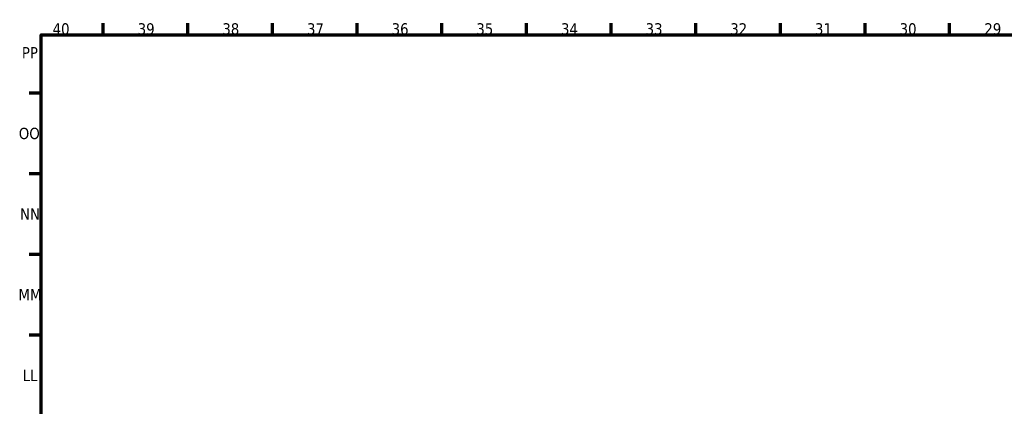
# Paper-space layout 'Sheet_1' of a CAD drawing. Header units: millimetres. Extents: x 0 to 118, y 0 to 118.
# Tile 70 of 206: x 0 to 34, y 104 to 118. Entities that reach past the tile are written whole.
import ezdxf

# ---------------------------------------------------------------- set-up
doc = ezdxf.new("R2010")
doc.units = ezdxf.units.MM
doc.layers.add('Border (ANSI)', color=7, linetype='Continuous', lineweight=70)
doc.styles.add('Note Text (ANSI)', font='tahoma.ttf')

# ---------------------------------------------------------------- blocks, each defined once
blk = doc.blocks.new('Borders Default Border')
at = {"layer": 'Border (ANSI)'}
for p, q in [((2.953, 117.323), (2.953, 117.732)), ((5.906, 117.323), (5.906, 117.732)), ((8.858, 117.323), (8.858, 117.732)), ((11.811, 117.323), (11.811, 117.732)), ((14.764, 117.323), (14.764, 117.732)), ((17.717, 117.323), (17.717, 117.732)), ((20.669, 117.323), (20.669, 117.732)), ((23.622, 117.323), (23.622, 117.732)), ((26.575, 117.323), (26.575, 117.732)), ((29.528, 117.323), (29.528, 117.732)), ((32.48, 117.323), (32.48, 117.732)), ((0.787, 115.298), (0.378, 115.298)), ((0.787, 112.486), (0.378, 112.486)), ((0.787, 109.674), (0.378, 109.674)), ((0.787, 106.862), (0.378, 106.862))]:
    blk.add_line(p, q, dxfattribs=at)
at = {"layer": 'Border (ANSI)', "flags": 128}
blk.add_lwpolyline([(0.787, 0.787), (0.787, 117.323), (117.323, 117.323), (117.323, 0.787), (0.787, 0.787)], dxfattribs=at)
at = {"layer": 'Border (ANSI)', "char_height": 0.3937, "attachment_point": 7, "style": 'Note Text (ANSI)'}
for s, insert in [('40', (1.191, 117.33)), ('39', (4.159, 117.33)), ('38', (7.112, 117.33)), ('37', (10.064, 117.33)), ('36', (13.017, 117.33)), ('35', (15.97, 117.33)), ('34', (18.923, 117.33)), ('33', (21.875, 117.33)), ('32', (24.828, 117.33)), ('31', (27.781, 117.33)), ('30', (30.734, 117.33)), ('29', (33.69, 117.331)), ('PP', (0.119, 116.507)), ('OO', (0.012, 113.687)), ('NN', (0.056, 110.883)), ('MM', (0, 108.071)), ('LL', (0.148, 105.259))]:
    blk.add_mtext(s, dxfattribs=dict(at, insert=insert))

psp = doc.layouts.new('Sheet_1')

# ---------------------------------------------------------------- block references
psp.add_blockref('Borders Default Border', (0, 0))

doc.saveas('drawing.dxf')
